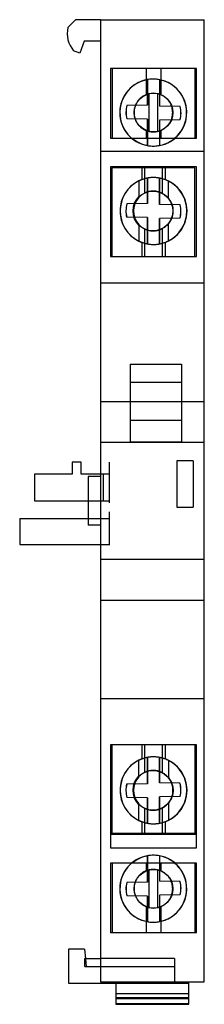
# Model space of a CAD drawing. Header units: millimetres. Extents: x 28.6 to 45.3, y 6.9 to 95.9.
import ezdxf

# ---------------------------------------------------------------- set-up
doc = ezdxf.new("R2010")
doc.units = ezdxf.units.MM
doc.header["$LTSCALE"] = 6.726222
doc.layers.get('0').update_dxf_attribs({"linetype": 'CONTINUOUS'})

msp = doc.modelspace()

# ---------------------------------------------------------------- linework, layer by layer
at = {"color": 7, "linetype": 'Continuous'}
for p, q in [((33, 95.224), (33.681, 95.906)), ((35.937, 95.919), (33.681, 95.906)), ((35.937, 95.924), (35.937, 8.924)), ((35.937, 95.924), (45.336, 95.924)), ((45.336, 8.924), (45.336, 95.924)), ((34.476, 93.984), (34.082, 92.904)), ((35.937, 93.993), (34.476, 93.984)), ((34.082, 92.904), (33.516, 93.11)), ((36.836, 91.524), (36.836, 85.224)), ((44.636, 91.524), (36.836, 91.524)), ((36.986, 91.524), (36.986, 85.224)), ((40.064, 91.524), (40.064, 89.144)), ((41.407, 91.524), (41.407, 89.131)), ((44.486, 91.524), (44.486, 85.224)), ((44.636, 85.224), (44.636, 91.524)), ((40.176, 90.501), (40.176, 88.203)), ((40.182, 90.501), (40.176, 90.501)), ((40.182, 90.501), (40.182, 88.203)), ((41.276, 90.497), (41.276, 88.11)), ((41.282, 90.497), (41.276, 90.497)), ((41.282, 90.497), (41.282, 88.11)), ((40.345, 85.815), (40.345, 89.231)), ((41.103, 89.229), (41.103, 85.817)), ((40.182, 88.203), (38.337, 88.179)), ((38.343, 88.179), (38.337, 88.179)), ((40.182, 88.203), (40.176, 88.203)), ((37.698, 87.524), (37.689, 87.524)), ((39, 87.524), (38.976, 87.524)), ((41.282, 88.11), (41.276, 88.11)), ((43.164, 88.087), (41.276, 88.11)), ((42.498, 87.524), (42.473, 87.524)), ((43.164, 88.087), (43.158, 88.087)), ((43.748, 87.524), (43.739, 87.524)), ((38.32, 86.962), (38.313, 86.962)), ((40.182, 86.939), (38.313, 86.962)), ((40.176, 86.939), (40.176, 84.547)), ((40.182, 86.939), (40.176, 86.939)), ((40.182, 86.939), (40.182, 84.547)), ((43.141, 86.869), (41.276, 86.845)), ((41.276, 86.845), (41.276, 84.552)), ((41.282, 86.845), (41.276, 86.845)), ((41.282, 86.845), (41.282, 84.552)), ((43.141, 86.869), (43.134, 86.869)), ((40.064, 85.902), (40.064, 85.224)), ((41.407, 85.915), (41.407, 85.224)), ((36.836, 85.224), (44.636, 85.224)), ((35.937, 84.024), (45.336, 84.024)), ((40.182, 84.547), (40.176, 84.547)), ((41.282, 84.552), (41.276, 84.552)), ((36.835, 82.624), (36.835, 74.524)), ((44.635, 82.624), (36.835, 82.624)), ((36.985, 82.524), (36.985, 74.524)), ((44.485, 82.524), (36.985, 82.524)), ((39.682, 82.524), (39.682, 81.46)), ((39.938, 82.524), (39.938, 80.247)), ((41.533, 82.524), (41.533, 80.221)), ((41.789, 82.524), (41.789, 81.46)), ((44.485, 74.524), (44.485, 82.524)), ((44.635, 74.524), (44.635, 82.624)), ((39.403, 81.34), (39.403, 79.848)), ((40.189, 81.597), (40.189, 79.303)), ((40.189, 79.303), (40.189, 81.597)), ((40.193, 81.597), (40.189, 81.597)), ((40.193, 79.303), (40.193, 81.597)), ((40.193, 81.597), (40.193, 79.303)), ((41.289, 79.21), (41.289, 81.6)), ((41.289, 81.6), (41.289, 79.21)), ((41.293, 81.6), (41.289, 81.6)), ((41.293, 81.6), (41.293, 79.21)), ((41.293, 79.21), (41.293, 81.6)), ((42.099, 79.773), (42.099, 81.323)), ((40.193, 79.303), (38.334, 79.279)), ((38.337, 79.279), (38.334, 79.279)), ((40.193, 79.303), (40.189, 79.303)), ((37.726, 78.624), (37.709, 78.624)), ((38.91, 78.624), (38.893, 78.624)), ((41.293, 79.21), (41.289, 79.21)), ((43.158, 79.187), (41.289, 79.21)), ((42.503, 78.624), (42.486, 78.624)), ((43.158, 79.187), (43.155, 79.187)), ((43.776, 78.624), (43.759, 78.624)), ((38.314, 78.062), (38.31, 78.062)), ((40.193, 78.038), (38.31, 78.062)), ((40.189, 78.038), (40.189, 75.651)), ((40.19, 75.651), (40.189, 78.038)), ((40.193, 78.038), (40.189, 78.038)), ((40.193, 75.651), (40.193, 78.038)), ((40.193, 78.038), (40.193, 75.651)), ((43.135, 77.969), (41.289, 77.945)), ((41.289, 75.648), (41.289, 77.945)), ((41.289, 77.945), (41.29, 75.648)), ((41.293, 77.945), (41.289, 77.945)), ((41.293, 77.945), (41.293, 75.648)), ((41.293, 75.648), (41.293, 77.945)), ((42.099, 75.925), (42.099, 77.476)), ((43.135, 77.969), (43.131, 77.969)), ((39.403, 77.4), (39.403, 75.908)), ((39.938, 77.002), (39.938, 74.524)), ((41.533, 77.027), (41.533, 74.524)), ((39.682, 75.788), (39.682, 74.524)), ((41.789, 75.789), (41.789, 74.524)), ((40.193, 75.651), (40.19, 75.651)), ((41.293, 75.648), (41.29, 75.648)), ((36.835, 74.524), (44.635, 74.524)), ((35.937, 72.123), (45.336, 72.123)), ((38.63, 64.779), (38.63, 57.714)), ((38.63, 64.779), (43.26, 64.779)), ((43.26, 64.779), (43.26, 57.714)), ((43.26, 63.124), (38.63, 63.124)), ((35.937, 61.404), (45.336, 61.404)), ((38.63, 59.719), (43.26, 59.719)), ((35.937, 57.721), (45.336, 57.721)), ((43.26, 57.714), (38.63, 57.714)), ((33.386, 55.924), (33.386, 54.824)), ((34.186, 55.924), (33.386, 55.924)), ((34.186, 54.824), (34.186, 55.924)), ((36.737, 55.924), (36.737, 52.224)), ((42.836, 56.034), (42.836, 51.828)), ((44.336, 56.034), (42.836, 56.034)), ((44.336, 56.034), (44.336, 51.831)), ((29.986, 54.824), (29.986, 52.424)), ((33.386, 54.824), (29.986, 54.824)), ((35.937, 54.824), (34.186, 54.824)), ((34.837, 54.624), (34.837, 50.224)), ((35.937, 54.624), (34.837, 54.624)), ((36.737, 54.824), (35.937, 54.824)), ((36.187, 54.824), (36.187, 52.424)), ((29.986, 52.424), (34.837, 52.424)), ((34.837, 52.424), (36.737, 52.424)), ((42.836, 51.828), (44.336, 51.831)), ((44.336, 51.831), (44.336, 51.834)), ((28.635, 50.814), (28.635, 48.479)), ((28.635, 50.814), (34.837, 50.814)), ((34.837, 50.814), (36.737, 50.814)), ((36.737, 51.424), (36.737, 48.414)), ((35.937, 50.224), (34.837, 50.224)), ((28.635, 48.479), (35.937, 48.479)), ((35.937, 48.479), (36.737, 48.479)), ((35.937, 47.128), (45.336, 47.128)), ((35.937, 43.445), (45.336, 43.445)), ((35.937, 34.524), (45.336, 34.524)), ((44.635, 30.334), (36.835, 30.334)), ((36.835, 30.334), (36.836, 21.025)), ((36.985, 30.334), (36.985, 22.334)), ((39.682, 30.334), (39.682, 29.07)), ((39.938, 30.334), (39.938, 27.857)), ((41.533, 30.334), (41.533, 27.831)), ((41.789, 30.334), (41.789, 29.07)), ((44.485, 30.334), (44.485, 22.334)), ((44.636, 21.025), (44.635, 30.334)), ((39.403, 27.458), (39.403, 28.95)), ((40.189, 29.207), (40.189, 26.82)), ((40.19, 29.207), (40.193, 29.207)), ((40.193, 26.82), (40.193, 29.207)), ((41.289, 26.913), (41.289, 29.21)), ((41.293, 29.21), (41.29, 29.21)), ((41.293, 29.21), (41.293, 26.913)), ((42.099, 28.933), (42.099, 27.383)), ((40.193, 26.82), (38.31, 26.797)), ((38.314, 26.797), (38.31, 26.797)), ((40.193, 26.82), (40.189, 26.82)), ((41.293, 26.913), (41.289, 26.913)), ((43.135, 26.889), (41.289, 26.913)), ((43.131, 26.889), (43.135, 26.889)), ((37.726, 26.234), (37.709, 26.234)), ((38.91, 26.234), (38.893, 26.234)), ((42.503, 26.234), (42.486, 26.234)), ((43.776, 26.234), (43.759, 26.234)), ((38.334, 25.579), (38.337, 25.579)), ((40.193, 25.555), (38.334, 25.579)), ((39.403, 23.518), (39.403, 25.01)), ((40.193, 25.555), (40.189, 25.555)), ((40.189, 25.555), (40.189, 23.261)), ((40.193, 23.261), (40.193, 25.555)), ((43.158, 25.672), (41.289, 25.649)), ((41.293, 25.649), (41.289, 25.649)), ((41.289, 23.258), (41.289, 25.649)), ((41.293, 25.649), (41.293, 23.258)), ((42.099, 25.086), (42.099, 23.535)), ((43.158, 25.672), (43.155, 25.672)), ((39.938, 24.612), (39.938, 22.334)), ((41.533, 24.637), (41.533, 22.334)), ((39.682, 23.398), (39.682, 22.334)), ((40.193, 23.261), (40.189, 23.261)), ((41.289, 23.258), (41.293, 23.258)), ((41.789, 23.399), (41.789, 22.334)), ((44.485, 22.334), (36.985, 22.334)), ((44.636, 22.234), (36.836, 22.234)), ((36.836, 21.025), (44.636, 21.025)), ((44.636, 19.634), (36.836, 19.634)), ((36.836, 19.634), (36.836, 13.334)), ((36.986, 19.634), (36.986, 13.334)), ((40.064, 19.634), (40.064, 18.956)), ((40.182, 20.311), (40.176, 20.311)), ((40.176, 20.311), (40.176, 17.92)), ((40.182, 20.311), (40.182, 17.92)), ((41.276, 20.307), (41.282, 20.307)), ((41.276, 20.307), (41.276, 18.013)), ((41.282, 20.307), (41.282, 18.013)), ((41.407, 19.634), (41.407, 18.944)), ((44.486, 19.634), (44.486, 13.334)), ((44.636, 13.334), (44.636, 19.634)), ((40.345, 15.627), (40.345, 19.044)), ((41.103, 19.042), (41.103, 15.629)), ((40.182, 17.92), (38.313, 17.897)), ((38.313, 17.897), (38.32, 17.897)), ((40.182, 17.92), (40.176, 17.92)), ((41.282, 18.013), (41.276, 18.013)), ((43.141, 17.989), (41.276, 18.013)), ((43.141, 17.989), (43.134, 17.989)), ((37.698, 17.334), (37.689, 17.334)), ((39.001, 17.334), (38.976, 17.334)), ((42.498, 17.334), (42.473, 17.334)), ((43.748, 17.334), (43.739, 17.334)), ((38.343, 16.679), (38.337, 16.679)), ((40.182, 16.655), (38.337, 16.679)), ((40.182, 16.655), (40.176, 16.655)), ((40.176, 16.655), (40.176, 14.357)), ((40.182, 16.655), (40.182, 14.357)), ((43.164, 16.772), (41.276, 16.748)), ((41.282, 16.748), (41.276, 16.748)), ((41.276, 16.748), (41.276, 14.362)), ((41.282, 16.748), (41.282, 14.362)), ((43.158, 16.772), (43.164, 16.772)), ((40.064, 15.714), (40.064, 13.334)), ((41.407, 15.727), (41.407, 13.334)), ((40.176, 14.357), (40.182, 14.357)), ((41.282, 14.362), (41.276, 14.362)), ((44.636, 13.334), (36.836, 13.334)), ((34.501, 11.879), (33.036, 11.879)), ((33.036, 11.879), (33.036, 8.784)), ((34.501, 11.879), (34.575, 11.013)), ((34.536, 11.016), (35.937, 11.016)), ((34.536, 10.306), (34.536, 11.016)), ((34.575, 11.013), (34.536, 11.013)), ((34.575, 11.013), (34.636, 10.306)), ((42.636, 11.013), (35.937, 11.013)), ((42.636, 11.013), (42.636, 8.784)), ((34.536, 10.306), (35.937, 10.306)), ((35.937, 10.306), (42.636, 10.306)), ((35.937, 8.924), (45.336, 8.924)), ((37.336, 8.924), (37.336, 6.883)), ((38.636, 8.924), (38.636, 8.784)), ((43.936, 6.883), (43.936, 8.924)), ((33.036, 8.784), (37.336, 8.784)), ((37.336, 8.784), (43.936, 8.784)), ((43.936, 7.818), (37.336, 7.818)), ((43.936, 7.47), (37.336, 7.47)), ((37.336, 7.409), (43.936, 7.409)), ((43.936, 6.913), (37.336, 6.913)), ((37.336, 6.883), (43.936, 6.883))]:
    msp.add_line(p, q, dxfattribs=at)
for centre, radius in [((40.749, 87.523), 1.749), ((40.689, 78.624), 1.797), ((40.689, 26.234), 1.797), ((40.749, 17.335), 1.749)]:
    msp.add_circle(centre, radius, dxfattribs=at)
for centre, radius, start, end in [((35.336, 94.674), 2.4, 166.75199, 220.67849), ((40.714, 87.524), 3.025, 100.25386, 259.74621), ((40.723, 87.524), 3.025, 310.50665, 229.49335), ((40.714, 87.524), 3.025, 280.7026, 79.29748), ((40.717, 87.538), 1.734, 102.37871, 112.10555), ((40.717, 87.538), 1.734, 102.37998, 112.10921), ((40.719, 87.523), 1.749, 77.33307, 102.35941), ((40.717, 87.509), 1.764, 66.95131, 77.35729), ((40.717, 87.509), 1.763, 66.94783, 77.35618), ((40.736, 87.524), 2.487, 164.72882, 193.07236), ((40.743, 87.524), 2.487, 164.72936, 193.07183), ((40.735, 87.524), 2.487, 344.7288, 13.07238), ((40.742, 87.524), 2.487, 344.72934, 13.07185), ((40.717, 87.509), 1.735, 247.89063, 257.6135), ((40.717, 87.509), 1.735, 247.89283, 257.61764), ((40.719, 87.523), 1.749, 257.64062, 282.66693), ((40.716, 87.538), 1.764, 282.64928, 293.05407), ((40.751, 78.624), 3.025, 100.63755, 259.36633), ((40.737, 78.609), 3.04, 110.30981, 116.04276), ((40.737, 78.61), 3.039, 110.30766, 116.04393), ((40.751, 78.624), 3.025, 280.32025, 79.68362), ((40.736, 78.637), 3.012, 63.09943, 69.55317), ((40.738, 78.641), 3.008, 63.09348, 69.55746), ((40.733, 78.624), 2.487, 164.7319, 193.07534), ((40.736, 78.624), 2.487, 164.73136, 193.07587), ((40.713, 78.624), 1.794, 136.94358, 179.98576), ((40.718, 78.624), 1.797, 137.04761, 222.95241), ((40.712, 78.624), 1.801, 320.37136, 39.62865), ((40.718, 78.624), 1.797, 320.26581, 39.73421), ((40.713, 78.625), 1.794, 180.01403, 223.05659), ((40.732, 78.624), 2.487, 344.73192, 13.07532), ((40.736, 78.624), 2.487, 344.73138, 13.07586), ((40.737, 78.638), 3.038, 243.95588, 249.69254), ((40.734, 78.632), 3.033, 243.95007, 249.69736), ((40.735, 78.615), 3.016, 290.45176, 296.8973), ((40.737, 78.611), 3.012, 290.44657, 296.90083), ((40.751, 26.234), 3.025, 100.63371, 259.36248), ((40.737, 26.221), 3.038, 110.30746, 116.04412), ((40.734, 26.226), 3.033, 110.30264, 116.04993), ((40.751, 26.234), 3.025, 280.31641, 79.67978), ((40.735, 26.244), 3.016, 63.1027, 69.54824), ((40.737, 26.248), 3.012, 63.09917, 69.55343), ((40.733, 26.234), 2.487, 166.92466, 195.2681), ((40.736, 26.234), 2.487, 166.92413, 195.26863), ((40.713, 26.234), 1.794, 136.94358, 179.98576), ((40.718, 26.234), 1.797, 137.04761, 222.95241), ((40.712, 26.234), 1.801, 320.37136, 39.62863), ((40.718, 26.234), 1.797, 320.26581, 39.73421), ((40.732, 26.234), 2.487, 346.92467, 15.26809), ((40.736, 26.234), 2.487, 346.92414, 15.26862), ((40.713, 26.235), 1.794, 180.01403, 223.05659), ((40.737, 26.249), 3.04, 243.95724, 249.69019), ((40.737, 26.248), 3.039, 243.95607, 249.69234), ((40.736, 26.221), 3.012, 290.44683, 296.90057), ((40.738, 26.217), 3.008, 290.44254, 296.90652), ((40.714, 17.334), 3.025, 100.25386, 259.74621), ((40.723, 17.334), 3.025, 130.50665, 49.49335), ((40.714, 17.334), 3.025, 280.7026, 79.29748), ((40.717, 17.35), 1.734, 102.38288, 112.11298), ((40.719, 17.335), 1.749, 77.33307, 102.35938), ((40.717, 17.321), 1.763, 66.94739, 77.35618), ((40.736, 17.334), 2.487, 166.92764, 195.27118), ((40.743, 17.334), 2.487, 166.92817, 195.27064), ((40.735, 17.334), 2.487, 346.92762, 15.2712), ((40.742, 17.334), 2.487, 346.92815, 15.27067), ((40.717, 17.322), 1.735, 247.89811, 257.61762), ((40.717, 17.321), 1.735, 247.89318, 257.61762), ((40.719, 17.335), 1.749, 257.64059, 282.66693), ((40.716, 17.35), 1.764, 282.64656, 293.04944)]:
    msp.add_arc(centre, radius, start, end, dxfattribs=at)
for centre, major_axis, ratio, start_param, end_param in [((40.714, 87.524), (0, 3.025), 0.999934, 0.178921, 2.962672), ((40.721, 87.524), (0, 3.025), 0.999934, -0.186752, 0.178921), ((40.714, 87.524), (0, 3.025), 0.999934, 3.328345, 6.096433), ((40.736, 87.524), (0, 2.487), 0.999934, 1.304256, 1.798958), ((40.742, 87.524), (0, 2.487), 0.999934, 1.304256, 1.798958), ((40.736, 87.524), (0, 2.487), 0.999934, -1.837337, -1.342635), ((40.742, 87.524), (0, 2.487), 0.999934, -1.837337, -1.342635), ((40.755, 87.524), (0, 3.025), 0.999934, 2.434618, 3.848567), ((40.721, 87.524), (0, 3.025), 0.999934, -3.320513, -2.95484), ((40.734, 78.624), (0, 3.025), 0.999967, 0.4557, 2.685893), ((40.751, 78.624), (0, 3.025), 0.999967, 0.185658, 2.956041), ((40.748, 78.624), (0, 3.025), 0.999967, -0.180013, 0.185658), ((40.751, 78.624), (0, 3.025), 0.999967, 3.321713, 6.103172), ((40.734, 78.624), (0, 3.025), 0.999967, 3.609932, 5.814846), ((40.732, 78.624), (0, 2.487), 0.999967, 1.304309, 1.799012), ((40.736, 78.624), (0, 2.487), 0.999967, 1.304309, 1.799012), ((40.732, 78.624), (0, 2.487), 0.999967, -1.837283, -1.342581), ((40.736, 78.624), (0, 2.487), 0.999967, -1.837283, -1.342581), ((40.748, 78.624), (0, 3.025), 0.999967, -3.327144, -2.961472), ((40.734, 26.234), (0, 3.025), 0.999967, 0.4557, 2.685893), ((40.751, 26.234), (0, 3.025), 0.999967, 0.185551, 2.955934), ((40.748, 26.234), (0, 3.025), 0.999967, -0.18012, 0.185551), ((40.751, 26.234), (0, 3.025), 0.999967, 3.321606, 6.103065), ((40.734, 26.234), (0, 3.025), 0.999967, 3.609932, 5.814846), ((40.732, 26.234), (0, 2.487), 0.999967, 1.342581, 1.837284), ((40.736, 26.234), (0, 2.487), 0.999967, 1.342581, 1.837284), ((40.732, 26.234), (0, 2.487), 0.999967, -1.799011, -1.304309), ((40.736, 26.234), (0, 2.487), 0.999967, -1.799011, -1.304309), ((40.748, 26.234), (0, 3.025), 0.999967, -3.327251, -2.961579), ((40.755, 17.334), (0, 3.025), 0.999934, -0.706974, 0.706974), ((40.714, 17.334), (0, 3.025), 0.999934, 0.178921, 2.962672), ((40.721, 17.334), (0, 3.025), 0.999934, -0.186752, 0.178921), ((40.714, 17.334), (0, 3.025), 0.999934, -2.95484, -0.186752), ((40.736, 17.334), (0, 2.487), 0.999934, 1.342635, 1.837337), ((40.742, 17.334), (0, 2.487), 0.999934, 1.342635, 1.837337), ((40.736, 17.334), (0, 2.487), 0.999934, -1.798958, -1.304255), ((40.742, 17.334), (0, 2.487), 0.999934, -1.798958, -1.304255), ((40.721, 17.334), (0, 3.025), 0.999934, -3.320513, -2.95484)]:
    msp.add_ellipse(centre, major_axis=major_axis, ratio=ratio, start_param=start_param, end_param=end_param, dxfattribs=at)
for points, knots in [([(41.282, 90.497), (41.21, 90.51), (41.063, 90.533), (40.843, 90.55), (40.622, 90.551), (40.402, 90.535), (40.255, 90.514), (40.182, 90.501)], [0, 0, 0, 0, 0.201082, 0.400542, 0.599458, 0.798919, 1, 1, 1, 1]), ([(40.064, 89.144), (40.015, 89.124), (39.92, 89.081), (39.785, 89.003), (39.66, 88.916), (39.544, 88.818), (39.436, 88.711), (39.339, 88.596), (39.254, 88.476), (39.18, 88.35), (39.118, 88.219), (39.066, 88.085), (39.026, 87.947), (38.997, 87.807), (38.979, 87.666), (38.976, 87.571), (38.976, 87.524)], [0, 0, 0, 0, 0.076697, 0.151407, 0.224848, 0.297297, 0.371798, 0.444322, 0.514599, 0.585896, 0.655562, 0.72397, 0.794541, 0.863476, 0.931573, 1, 1, 1, 1]), ([(40.064, 89.144), (40.017, 89.125), (39.924, 89.082), (39.792, 89.007), (39.668, 88.921), (39.551, 88.825), (39.442, 88.718), (39.344, 88.603), (39.257, 88.481), (39.182, 88.353), (39.118, 88.221), (39.066, 88.085), (39.025, 87.945), (38.996, 87.804), (38.979, 87.664), (38.976, 87.571), (38.976, 87.524)], [0, 0, 0, 0, 0.074397, 0.147614, 0.220204, 0.292386, 0.367283, 0.440455, 0.511548, 0.584001, 0.654896, 0.724254, 0.79539, 0.864674, 0.932536, 1, 1, 1, 1]), ([(42.473, 87.524), (42.473, 87.568), (42.47, 87.655), (42.455, 87.785), (42.431, 87.913), (42.396, 88.04), (42.353, 88.165), (42.299, 88.286), (42.237, 88.404), (42.165, 88.517), (42.083, 88.625), (41.992, 88.728), (41.892, 88.826), (41.783, 88.916), (41.666, 88.997), (41.541, 89.07), (41.453, 89.112), (41.407, 89.131)], [0, 0, 0, 0, 0.064162, 0.128233, 0.191641, 0.256181, 0.320694, 0.385404, 0.45107, 0.516442, 0.581925, 0.649681, 0.718547, 0.787294, 0.857189, 0.927227, 1, 1, 1, 1]), ([(42.473, 87.524), (42.473, 87.568), (42.47, 87.655), (42.455, 87.785), (42.431, 87.913), (42.397, 88.04), (42.353, 88.164), (42.3, 88.286), (42.237, 88.404), (42.165, 88.516), (42.084, 88.625), (41.992, 88.728), (41.892, 88.826), (41.782, 88.916), (41.665, 88.998), (41.54, 89.07), (41.452, 89.112), (41.407, 89.131)], [0, 0, 0, 0, 0.064156, 0.128143, 0.191432, 0.256, 0.320327, 0.385149, 0.450921, 0.516297, 0.581683, 0.649385, 0.718666, 0.787591, 0.857724, 0.927692, 1, 1, 1, 1]), ([(38.976, 87.524), (38.976, 87.479), (38.979, 87.39), (38.994, 87.258), (39.019, 87.128), (39.054, 87), (39.098, 86.875), (39.152, 86.752), (39.216, 86.632), (39.29, 86.517), (39.374, 86.407), (39.467, 86.303), (39.57, 86.205), (39.682, 86.115), (39.801, 86.033), (39.928, 85.961), (40.018, 85.921), (40.064, 85.902)], [0, 0, 0, 0, 0.064672, 0.128866, 0.192135, 0.256471, 0.320595, 0.385133, 0.450838, 0.516615, 0.58248, 0.650335, 0.719361, 0.788112, 0.857957, 0.927711, 1, 1, 1, 1]), ([(38.976, 87.524), (38.976, 87.48), (38.979, 87.391), (38.994, 87.258), (39.019, 87.127), (39.054, 86.999), (39.099, 86.872), (39.154, 86.749), (39.218, 86.629), (39.292, 86.514), (39.376, 86.405), (39.469, 86.301), (39.572, 86.203), (39.684, 86.113), (39.803, 86.033), (39.93, 85.961), (40.018, 85.921), (40.064, 85.902)], [0, 0, 0, 0, 0.064543, 0.128892, 0.192499, 0.257404, 0.321751, 0.386733, 0.452719, 0.518416, 0.584041, 0.65159, 0.720615, 0.789226, 0.858993, 0.928413, 1, 1, 1, 1]), ([(41.407, 85.915), (41.456, 85.936), (41.55, 85.98), (41.682, 86.059), (41.805, 86.147), (41.919, 86.245), (42.024, 86.352), (42.118, 86.465), (42.202, 86.585), (42.274, 86.709), (42.335, 86.838), (42.385, 86.971), (42.425, 87.108), (42.453, 87.246), (42.47, 87.385), (42.473, 87.478), (42.473, 87.524)], [0, 0, 0, 0, 0.077341, 0.152403, 0.226005, 0.298478, 0.372926, 0.445333, 0.515165, 0.586302, 0.655924, 0.724584, 0.795102, 0.863943, 0.931867, 1, 1, 1, 1]), ([(41.407, 85.915), (41.454, 85.935), (41.545, 85.978), (41.676, 86.055), (41.798, 86.142), (41.913, 86.239), (42.019, 86.346), (42.115, 86.461), (42.2, 86.583), (42.274, 86.709), (42.336, 86.839), (42.386, 86.974), (42.426, 87.111), (42.454, 87.249), (42.47, 87.387), (42.473, 87.478), (42.473, 87.524)], [0, 0, 0, 0, 0.074801, 0.148452, 0.221503, 0.294132, 0.36951, 0.442948, 0.513849, 0.586132, 0.656766, 0.725861, 0.79677, 0.865566, 0.932963, 1, 1, 1, 1]), ([(40.182, 84.547), (40.255, 84.534), (40.402, 84.513), (40.622, 84.498), (40.843, 84.499), (41.063, 84.516), (41.21, 84.538), (41.282, 84.552)], [0, 0, 0, 0, 0.201081, 0.400542, 0.599458, 0.798918, 1, 1, 1, 1]), ([(41.789, 81.46), (41.739, 81.478), (41.639, 81.512), (41.487, 81.556), (41.335, 81.591), (41.181, 81.618), (41.024, 81.637), (40.867, 81.648), (40.713, 81.65), (40.562, 81.645), (40.413, 81.633), (40.265, 81.614), (40.118, 81.587), (39.973, 81.553), (39.827, 81.511), (39.731, 81.478), (39.682, 81.46)], [0, 0, 0, 0, 0.074066, 0.147746, 0.220248, 0.290919, 0.366192, 0.439865, 0.511014, 0.580638, 0.65033, 0.719884, 0.788156, 0.858482, 0.927533, 1, 1, 1, 1]), ([(41.289, 81.6), (41.216, 81.614), (41.07, 81.635), (40.849, 81.651), (40.629, 81.65), (40.408, 81.633), (40.262, 81.611), (40.189, 81.597)], [0, 0, 0, 0, 0.201139, 0.400599, 0.599515, 0.798975, 1, 1, 1, 1]), ([(38.91, 78.624), (38.91, 78.671), (38.913, 78.765), (38.93, 78.904), (38.957, 79.041), (38.995, 79.176), (39.043, 79.308), (39.102, 79.436), (39.172, 79.561), (39.251, 79.68), (39.342, 79.794), (39.442, 79.902), (39.552, 80.002), (39.671, 80.094), (39.799, 80.176), (39.89, 80.224), (39.938, 80.247)], [0, 0, 0, 0, 0.069508, 0.138537, 0.207201, 0.276726, 0.345305, 0.414968, 0.486189, 0.5558, 0.627584, 0.701005, 0.773631, 0.848123, 0.922267, 1, 1, 1, 1]), ([(41.533, 80.221), (41.496, 80.24), (41.421, 80.276), (41.306, 80.321), (41.188, 80.358), (41.068, 80.386), (40.948, 80.406), (40.831, 80.418), (40.717, 80.422), (40.605, 80.419), (40.492, 80.409), (40.38, 80.391), (40.268, 80.367), (40.158, 80.335), (40.047, 80.296), (39.975, 80.264), (39.938, 80.247)], [0, 0, 0, 0, 0.075847, 0.149605, 0.225447, 0.299081, 0.374034, 0.445425, 0.513262, 0.580462, 0.649344, 0.718175, 0.786264, 0.856246, 0.925907, 1, 1, 1, 1]), ([(41.533, 80.221), (41.578, 80.198), (41.665, 80.149), (41.788, 80.065), (41.902, 79.972), (42.008, 79.869), (42.106, 79.757), (42.193, 79.638), (42.27, 79.516), (42.335, 79.392), (42.388, 79.269), (42.43, 79.147), (42.463, 79.023), (42.486, 78.897), (42.5, 78.764), (42.503, 78.672), (42.503, 78.624)], [0, 0, 0, 0, 0.076601, 0.15247, 0.227233, 0.300612, 0.378054, 0.453435, 0.526587, 0.597426, 0.666038, 0.731068, 0.795552, 0.860211, 0.926485, 1, 1, 1, 1]), ([(39.403, 79.848), (39.365, 79.808), (39.295, 79.727), (39.204, 79.6), (39.129, 79.473), (39.065, 79.338), (39.012, 79.197), (38.969, 79.052), (38.94, 78.909), (38.924, 78.769), (38.918, 78.631), (38.922, 78.495), (38.937, 78.362), (38.962, 78.231), (38.996, 78.1), (39.04, 77.972), (39.093, 77.849), (39.154, 77.731), (39.224, 77.619), (39.307, 77.507), (39.369, 77.436), (39.403, 77.4)], [0, 0, 0, 0, 0.061058, 0.118795, 0.173541, 0.225809, 0.284738, 0.34089, 0.394303, 0.446662, 0.497709, 0.547818, 0.597714, 0.646668, 0.696654, 0.747643, 0.797209, 0.845627, 0.89521, 0.944575, 1, 1, 1, 1]), ([(42.099, 77.476), (42.13, 77.513), (42.188, 77.589), (42.266, 77.709), (42.333, 77.834), (42.389, 77.963), (42.436, 78.096), (42.471, 78.231), (42.496, 78.366), (42.511, 78.502), (42.515, 78.638), (42.509, 78.773), (42.492, 78.907), (42.466, 79.04), (42.43, 79.172), (42.383, 79.3), (42.328, 79.425), (42.262, 79.545), (42.187, 79.662), (42.13, 79.736), (42.099, 79.773)], [0, 0, 0, 0, 0.058447, 0.114957, 0.172164, 0.228561, 0.285199, 0.341244, 0.396338, 0.451081, 0.505496, 0.559776, 0.613942, 0.66826, 0.723104, 0.777899, 0.832347, 0.887495, 0.942455, 1, 1, 1, 1]), ([(39.938, 77.002), (39.891, 77.024), (39.8, 77.072), (39.672, 77.154), (39.553, 77.245), (39.443, 77.346), (39.341, 77.454), (39.25, 77.57), (39.169, 77.692), (39.099, 77.818), (39.041, 77.947), (38.993, 78.079), (38.956, 78.213), (38.929, 78.349), (38.913, 78.486), (38.91, 78.578), (38.91, 78.624)], [0, 0, 0, 0, 0.076913, 0.151943, 0.225522, 0.297822, 0.372407, 0.445667, 0.51645, 0.588446, 0.658204, 0.726607, 0.795959, 0.864127, 0.931846, 1, 1, 1, 1]), ([(38.91, 78.624), (38.91, 78.577), (38.913, 78.484), (38.93, 78.345), (38.957, 78.207), (38.995, 78.072), (39.044, 77.94), (39.103, 77.811), (39.172, 77.687), (39.252, 77.568), (39.341, 77.454), (39.442, 77.346), (39.553, 77.245), (39.672, 77.154), (39.801, 77.072), (39.891, 77.024), (39.938, 77.002)], [0, 0, 0, 0, 0.069245, 0.13804, 0.207177, 0.277264, 0.345605, 0.415268, 0.486404, 0.555747, 0.627326, 0.701147, 0.774098, 0.84903, 0.923123, 1, 1, 1, 1]), ([(42.503, 78.624), (42.503, 78.575), (42.5, 78.48), (42.484, 78.341), (42.459, 78.208), (42.423, 78.077), (42.376, 77.949), (42.319, 77.823), (42.25, 77.7), (42.173, 77.581), (42.086, 77.468), (41.992, 77.363), (41.891, 77.267), (41.781, 77.179), (41.662, 77.098), (41.577, 77.05), (41.533, 77.027)], [0, 0, 0, 0, 0.075452, 0.144697, 0.213491, 0.281752, 0.350765, 0.421772, 0.493445, 0.565333, 0.637885, 0.710558, 0.780008, 0.851121, 0.924305, 1, 1, 1, 1]), ([(39.938, 77.002), (39.975, 76.984), (40.051, 76.951), (40.167, 76.91), (40.285, 76.877), (40.406, 76.852), (40.526, 76.836), (40.643, 76.828), (40.756, 76.827), (40.868, 76.833), (40.98, 76.847), (41.092, 76.867), (41.204, 76.895), (41.313, 76.93), (41.424, 76.974), (41.496, 77.008), (41.533, 77.027)], [0, 0, 0, 0, 0.075317, 0.148679, 0.224313, 0.297659, 0.372239, 0.443309, 0.511029, 0.57791, 0.646847, 0.715945, 0.784365, 0.854831, 0.925128, 1, 1, 1, 1]), ([(39.682, 75.788), (39.732, 75.77), (39.833, 75.735), (39.985, 75.692), (40.137, 75.658), (40.292, 75.631), (40.448, 75.611), (40.606, 75.601), (40.76, 75.598), (40.911, 75.603), (41.06, 75.615), (41.207, 75.635), (41.354, 75.662), (41.498, 75.696), (41.644, 75.738), (41.74, 75.771), (41.789, 75.789)], [0, 0, 0, 0, 0.074299, 0.148187, 0.220841, 0.2916, 0.367029, 0.440697, 0.511834, 0.58134, 0.650964, 0.720375, 0.788552, 0.858718, 0.927653, 1, 1, 1, 1]), ([(40.189, 75.651), (40.262, 75.637), (40.409, 75.615), (40.629, 75.598), (40.85, 75.598), (41.07, 75.614), (41.217, 75.635), (41.289, 75.648)], [0, 0, 0, 0, 0.201139, 0.400599, 0.599515, 0.798975, 1, 1, 1, 1]), ([(41.789, 29.07), (41.739, 29.088), (41.639, 29.122), (41.487, 29.166), (41.335, 29.201), (41.181, 29.228), (41.024, 29.247), (40.867, 29.258), (40.713, 29.26), (40.562, 29.255), (40.413, 29.243), (40.265, 29.224), (40.118, 29.197), (39.973, 29.163), (39.827, 29.121), (39.731, 29.088), (39.682, 29.07)], [0, 0, 0, 0, 0.074076, 0.147762, 0.220263, 0.290933, 0.366194, 0.43985, 0.510996, 0.580604, 0.650296, 0.719849, 0.788132, 0.858463, 0.927526, 1, 1, 1, 1]), ([(41.289, 29.21), (41.217, 29.224), (41.07, 29.245), (40.85, 29.261), (40.629, 29.26), (40.409, 29.243), (40.262, 29.221), (40.189, 29.207)], [0, 0, 0, 0, 0.201025, 0.400485, 0.599401, 0.798861, 1, 1, 1, 1]), ([(39.938, 27.857), (39.891, 27.834), (39.8, 27.787), (39.672, 27.704), (39.553, 27.613), (39.443, 27.513), (39.341, 27.404), (39.25, 27.288), (39.169, 27.166), (39.099, 27.041), (39.041, 26.911), (38.993, 26.779), (38.956, 26.645), (38.929, 26.509), (38.913, 26.372), (38.91, 26.28), (38.91, 26.234)], [0, 0, 0, 0, 0.076913, 0.151943, 0.225522, 0.297822, 0.372407, 0.445667, 0.51645, 0.588446, 0.658204, 0.726607, 0.795959, 0.864127, 0.931846, 1, 1, 1, 1]), ([(39.938, 27.857), (39.892, 27.835), (39.803, 27.788), (39.677, 27.708), (39.559, 27.618), (39.449, 27.518), (39.346, 27.41), (39.254, 27.293), (39.172, 27.171), (39.101, 27.044), (39.041, 26.913), (38.993, 26.78), (38.956, 26.645), (38.929, 26.508), (38.913, 26.371), (38.91, 26.28), (38.91, 26.234)], [0, 0, 0, 0, 0.074897, 0.148667, 0.221576, 0.293692, 0.368737, 0.44253, 0.513999, 0.586801, 0.657451, 0.726324, 0.796238, 0.86469, 0.932344, 1, 1, 1, 1]), ([(41.533, 27.831), (41.496, 27.85), (41.421, 27.886), (41.305, 27.931), (41.188, 27.968), (41.068, 27.996), (40.948, 28.016), (40.83, 28.028), (40.717, 28.032), (40.604, 28.029), (40.492, 28.019), (40.38, 28.001), (40.268, 27.977), (40.158, 27.945), (40.047, 27.906), (39.975, 27.874), (39.938, 27.857)], [0, 0, 0, 0, 0.07586, 0.14962, 0.225507, 0.29915, 0.374115, 0.44551, 0.513336, 0.58051, 0.649371, 0.718212, 0.786279, 0.856253, 0.925908, 1, 1, 1, 1]), ([(42.503, 26.234), (42.503, 26.28), (42.5, 26.371), (42.484, 26.508), (42.458, 26.644), (42.421, 26.779), (42.373, 26.912), (42.315, 27.04), (42.247, 27.164), (42.17, 27.282), (42.083, 27.394), (41.988, 27.498), (41.886, 27.593), (41.778, 27.681), (41.66, 27.761), (41.576, 27.809), (41.533, 27.831)], [0, 0, 0, 0, 0.07012, 0.138859, 0.210269, 0.281212, 0.353209, 0.42495, 0.496578, 0.568091, 0.6402, 0.713321, 0.78269, 0.852961, 0.925254, 1, 1, 1, 1]), ([(39.403, 25.01), (39.365, 25.05), (39.295, 25.131), (39.204, 25.258), (39.129, 25.386), (39.065, 25.52), (39.012, 25.661), (38.969, 25.807), (38.94, 25.949), (38.924, 26.089), (38.918, 26.227), (38.922, 26.363), (38.937, 26.496), (38.962, 26.628), (38.996, 26.758), (39.04, 26.886), (39.093, 27.009), (39.154, 27.127), (39.224, 27.239), (39.307, 27.351), (39.369, 27.422), (39.403, 27.458)], [0, 0, 0, 0, 0.061058, 0.118795, 0.173541, 0.225809, 0.284738, 0.34089, 0.394303, 0.446662, 0.497709, 0.547818, 0.597714, 0.646668, 0.696654, 0.747643, 0.797209, 0.845627, 0.89521, 0.944575, 1, 1, 1, 1]), ([(42.099, 27.383), (42.13, 27.345), (42.188, 27.269), (42.266, 27.149), (42.333, 27.025), (42.389, 26.895), (42.436, 26.762), (42.471, 26.628), (42.496, 26.492), (42.511, 26.356), (42.515, 26.221), (42.509, 26.085), (42.492, 25.951), (42.466, 25.818), (42.43, 25.687), (42.383, 25.558), (42.328, 25.434), (42.262, 25.314), (42.187, 25.197), (42.13, 25.123), (42.099, 25.086)], [0, 0, 0, 0, 0.058447, 0.114957, 0.172164, 0.228561, 0.285199, 0.341244, 0.396338, 0.451081, 0.505496, 0.559776, 0.613942, 0.66826, 0.723104, 0.777899, 0.832347, 0.887495, 0.942455, 1, 1, 1, 1]), ([(38.91, 26.234), (38.91, 26.187), (38.913, 26.094), (38.93, 25.955), (38.957, 25.817), (38.995, 25.683), (39.043, 25.551), (39.102, 25.422), (39.172, 25.298), (39.251, 25.178), (39.342, 25.064), (39.442, 24.957), (39.552, 24.856), (39.671, 24.765), (39.799, 24.682), (39.89, 24.634), (39.938, 24.612)], [0, 0, 0, 0, 0.069508, 0.138537, 0.207201, 0.276726, 0.345305, 0.414968, 0.486189, 0.5558, 0.627584, 0.701005, 0.773631, 0.848123, 0.922267, 1, 1, 1, 1]), ([(41.533, 24.637), (41.578, 24.66), (41.665, 24.71), (41.788, 24.794), (41.902, 24.887), (42.008, 24.989), (42.106, 25.101), (42.193, 25.221), (42.27, 25.343), (42.335, 25.466), (42.388, 25.589), (42.43, 25.712), (42.463, 25.835), (42.486, 25.961), (42.5, 26.094), (42.503, 26.186), (42.503, 26.234)], [0, 0, 0, 0, 0.076601, 0.15247, 0.227233, 0.300612, 0.378054, 0.453435, 0.526587, 0.597426, 0.666038, 0.731068, 0.795552, 0.860211, 0.926485, 1, 1, 1, 1]), ([(39.938, 24.612), (39.975, 24.594), (40.051, 24.561), (40.167, 24.52), (40.285, 24.487), (40.406, 24.462), (40.525, 24.446), (40.643, 24.438), (40.756, 24.437), (40.868, 24.443), (40.98, 24.457), (41.092, 24.477), (41.203, 24.505), (41.313, 24.54), (41.424, 24.584), (41.496, 24.618), (41.533, 24.637)], [0, 0, 0, 0, 0.075295, 0.148646, 0.224272, 0.297623, 0.372163, 0.443232, 0.510952, 0.577819, 0.646744, 0.715875, 0.784325, 0.854809, 0.925141, 1, 1, 1, 1]), ([(39.682, 23.398), (39.732, 23.38), (39.833, 23.345), (39.985, 23.302), (40.137, 23.268), (40.292, 23.241), (40.448, 23.221), (40.606, 23.211), (40.76, 23.208), (40.911, 23.213), (41.06, 23.225), (41.207, 23.245), (41.354, 23.272), (41.498, 23.306), (41.644, 23.348), (41.74, 23.381), (41.789, 23.399)], [0, 0, 0, 0, 0.074311, 0.148209, 0.220867, 0.291623, 0.367066, 0.440728, 0.511859, 0.581345, 0.650965, 0.72037, 0.788544, 0.858708, 0.927644, 1, 1, 1, 1]), ([(40.189, 23.261), (40.262, 23.247), (40.408, 23.225), (40.629, 23.208), (40.849, 23.208), (41.07, 23.224), (41.216, 23.245), (41.289, 23.258)], [0, 0, 0, 0, 0.201025, 0.400485, 0.599401, 0.798861, 1, 1, 1, 1]), ([(41.282, 20.307), (41.21, 20.32), (41.063, 20.343), (40.843, 20.36), (40.622, 20.361), (40.402, 20.345), (40.255, 20.324), (40.182, 20.311)], [0, 0, 0, 0, 0.201082, 0.400542, 0.599458, 0.798919, 1, 1, 1, 1]), ([(40.064, 18.956), (40.015, 18.936), (39.92, 18.893), (39.785, 18.815), (39.66, 18.728), (39.544, 18.63), (39.436, 18.523), (39.339, 18.408), (39.254, 18.287), (39.18, 18.161), (39.117, 18.03), (39.066, 17.896), (39.025, 17.758), (38.996, 17.617), (38.979, 17.476), (38.976, 17.381), (38.976, 17.334)], [0, 0, 0, 0, 0.076626, 0.151282, 0.224679, 0.297097, 0.37156, 0.444088, 0.514409, 0.585771, 0.655477, 0.723883, 0.794463, 0.863421, 0.931549, 1, 1, 1, 1]), ([(40.064, 18.956), (40.017, 18.937), (39.924, 18.894), (39.791, 18.819), (39.668, 18.733), (39.551, 18.637), (39.442, 18.53), (39.344, 18.414), (39.257, 18.292), (39.182, 18.164), (39.118, 18.032), (39.065, 17.895), (39.025, 17.756), (38.996, 17.615), (38.979, 17.474), (38.976, 17.381), (38.976, 17.334)], [0, 0, 0, 0, 0.074385, 0.14758, 0.220138, 0.292292, 0.367121, 0.440267, 0.511378, 0.58386, 0.654766, 0.724115, 0.795236, 0.864548, 0.932465, 1, 1, 1, 1]), ([(42.473, 17.334), (42.473, 17.378), (42.47, 17.465), (42.456, 17.595), (42.431, 17.724), (42.397, 17.851), (42.353, 17.976), (42.3, 18.097), (42.237, 18.215), (42.165, 18.329), (42.084, 18.437), (41.992, 18.54), (41.892, 18.638), (41.783, 18.728), (41.666, 18.809), (41.541, 18.882), (41.453, 18.924), (41.407, 18.944)], [0, 0, 0, 0, 0.064176, 0.128269, 0.191702, 0.25628, 0.320846, 0.385605, 0.451276, 0.516633, 0.582098, 0.649833, 0.718682, 0.787399, 0.857262, 0.927265, 1, 1, 1, 1]), ([(42.473, 17.334), (42.473, 17.378), (42.47, 17.465), (42.455, 17.595), (42.431, 17.724), (42.397, 17.85), (42.353, 17.975), (42.3, 18.097), (42.237, 18.215), (42.165, 18.328), (42.084, 18.436), (41.993, 18.54), (41.892, 18.638), (41.782, 18.728), (41.665, 18.81), (41.54, 18.883), (41.452, 18.924), (41.407, 18.944)], [0, 0, 0, 0, 0.064173, 0.128178, 0.191483, 0.25608, 0.320454, 0.385319, 0.451099, 0.516471, 0.581857, 0.649554, 0.718828, 0.787718, 0.857809, 0.927732, 1, 1, 1, 1]), ([(38.976, 17.334), (38.976, 17.29), (38.979, 17.201), (38.994, 17.069), (39.019, 16.938), (39.054, 16.81), (39.099, 16.683), (39.154, 16.56), (39.219, 16.44), (39.293, 16.326), (39.376, 16.217), (39.469, 16.113), (39.572, 16.015), (39.684, 15.925), (39.803, 15.845), (39.93, 15.773), (40.018, 15.733), (40.064, 15.714)], [0, 0, 0, 0, 0.064494, 0.128806, 0.192367, 0.257254, 0.321631, 0.386635, 0.452616, 0.518294, 0.58391, 0.65148, 0.720533, 0.789151, 0.858924, 0.928367, 1, 1, 1, 1]), ([(41.407, 15.727), (41.456, 15.748), (41.549, 15.792), (41.682, 15.871), (41.804, 15.959), (41.918, 16.057), (42.023, 16.163), (42.118, 16.277), (42.201, 16.396), (42.274, 16.52), (42.335, 16.649), (42.385, 16.782), (42.425, 16.918), (42.453, 17.057), (42.47, 17.195), (42.473, 17.288), (42.473, 17.334)], [0, 0, 0, 0, 0.077339, 0.152414, 0.226039, 0.29854, 0.373002, 0.445444, 0.515308, 0.586492, 0.656115, 0.724749, 0.795237, 0.864042, 0.931925, 1, 1, 1, 1]), ([(40.182, 14.357), (40.255, 14.344), (40.402, 14.323), (40.622, 14.308), (40.843, 14.309), (41.063, 14.326), (41.21, 14.348), (41.282, 14.362)], [0, 0, 0, 0, 0.201081, 0.400542, 0.599458, 0.798918, 1, 1, 1, 1])]:
    msp.add_open_spline(points, degree=3, knots=knots, dxfattribs=at)

doc.saveas('drawing.dxf')
